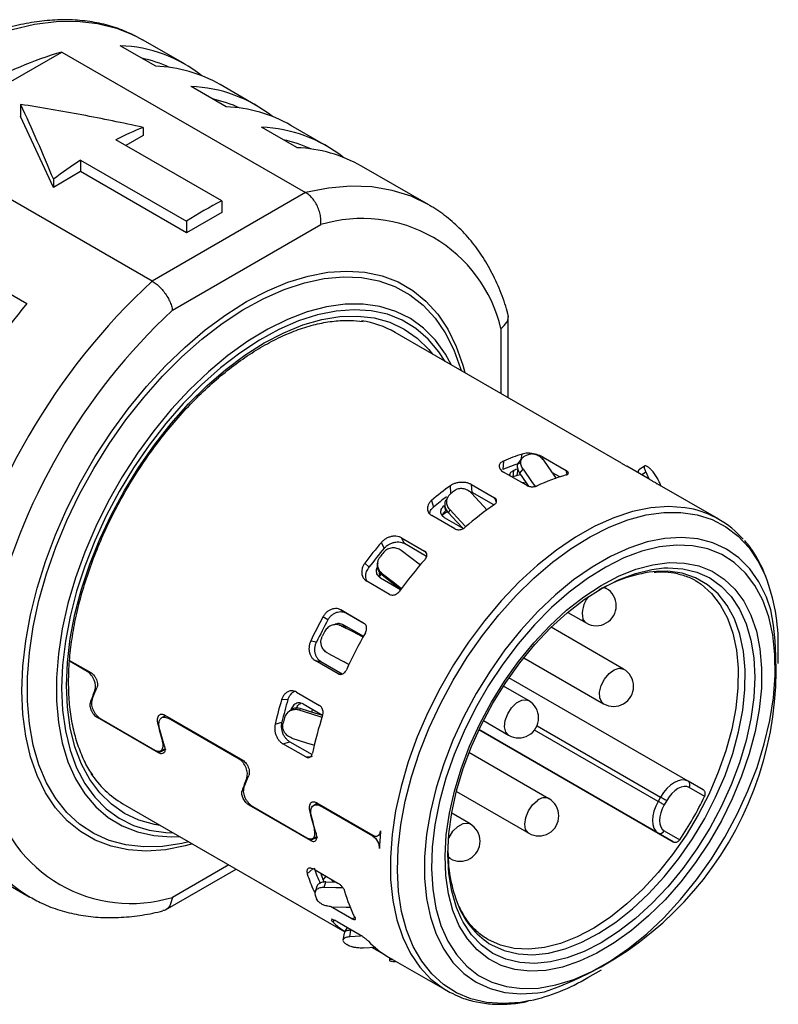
# Model space of a CAD drawing. Header units: millimetres. Extents: x 6 to 273, y 6 to 210.
# Tile 13 of 14: x 236 to 251, y 151 to 171. Entities that reach past the tile are written whole.
import ezdxf

# ---------------------------------------------------------------- set-up
doc = ezdxf.new("R2010")
doc.units = ezdxf.units.MM

msp = doc.modelspace()

# ---------------------------------------------------------------- linework, layer by layer
for p, q in [((238.295, 170.344), (238.415, 170.279)), ((239.263, 169.789), (238.415, 170.279)), ((233.729, 168.262), (236.798, 170.034)), ((236.798, 170.034), (241.677, 167.218)), ((238.676, 169.751), (237.968, 170.16)), ((240.09, 168.935), (239.383, 169.343)), ((240.677, 168.973), (239.97, 169.381)), ((235.97, 168.985), (235.97, 168.74)), ((236.628, 167.324), (235.97, 168.74)), ((238.424, 168.523), (238.424, 168.361)), ((241.504, 168.119), (240.797, 168.527)), ((242.091, 168.157), (241.384, 168.565)), ((238.608, 165.446), (233.729, 168.262)), ((240.001, 167.054), (237.88, 168.278)), ((238.424, 168.361), (238.081, 168.162)), ((237.173, 167.87), (239.294, 166.646)), ((237.173, 167.87), (237.173, 167.638)), ((237.173, 167.638), (236.628, 167.324)), ((239.294, 166.413), (237.173, 167.638)), ((244.142, 166.973), (242.799, 167.748)), ((236.628, 167.486), (236.628, 167.324)), ((241.677, 167.218), (238.608, 165.446)), ((240.001, 167.054), (240.001, 166.822)), ((244.157, 166.964), (244.142, 166.973)), ((240.001, 166.822), (239.294, 166.413)), ((239.294, 166.646), (239.294, 166.413)), ((239.011, 164.862), (241.981, 166.577)), ((235.387, 165.404), (236.094, 164.995)), ((245.734, 163.11), (245.734, 164.739)), ((245.587, 164.494), (245.587, 163.194)), ((248.002, 161.8), (243.468, 164.417)), ((246.014, 161.905), (245.947, 161.82)), ((245.991, 161.875), (246.014, 161.983)), ((246.422, 161.876), (246.432, 161.918)), ((246.432, 161.918), (246.891, 161.653)), ((245.637, 161.842), (245.627, 161.673)), ((248.569, 161.472), (248.109, 161.737)), ((248.471, 161.749), (248.345, 161.664)), ((246.098, 161.356), (245.638, 161.621)), ((245.839, 161.652), (245.827, 161.523)), ((245.91, 161.554), (245.935, 161.688)), ((245.986, 161.569), (245.91, 161.554)), ((245.966, 161.597), (246.03, 161.678)), ((246.763, 161.525), (246.617, 161.609)), ((246.912, 161.578), (246.891, 161.653)), ((248.401, 161.569), (248.486, 161.626)), ((248.486, 161.626), (248.548, 161.484)), ((244.584, 161.191), (244.575, 161.347)), ((244.998, 161.37), (245.458, 161.105)), ((245.008, 161.213), (244.998, 161.37)), ((245.989, 161.419), (246.1, 161.404)), ((249.95, 160.675), (248.715, 161.388)), ((248.79, 161.345), (248.765, 161.403)), ((244.524, 161.122), (244.49, 161.059)), ((244.944, 161.238), (245.008, 161.213)), ((245.443, 160.962), (245.008, 161.213)), ((244.198, 161.053), (244.237, 160.918)), ((244.453, 160.951), (244.478, 160.846)), ((244.664, 160.485), (244.205, 160.751)), ((244.536, 160.805), (244.568, 160.866)), ((244.833, 160.489), (244.457, 160.706)), ((243.252, 160.095), (243.194, 160.212)), ((243.598, 160.305), (244.057, 160.04)), ((243.655, 160.189), (243.598, 160.305)), ((244.099, 159.933), (243.655, 160.189)), ((244.057, 160.04), (244.097, 159.99)), ((242.863, 159.799), (242.946, 159.715)), ((243.12, 159.8), (243.117, 159.769)), ((243.16, 159.54), (243.191, 159.579)), ((243.212, 159.555), (243.215, 159.583)), ((243.359, 159.172), (242.9, 159.437)), ((243.577, 159.265), (243.179, 159.495)), ((249.477, 159.447), (249.532, 159.414)), ((247.694, 159.291), (247.653, 159.315)), ((242.385, 158.86), (242.845, 158.594)), ((242.484, 158.799), (242.385, 158.86)), ((242.857, 158.583), (242.484, 158.799)), ((246.924, 158.812), (247.294, 158.599)), ((242.123, 158.661), (242.025, 158.721)), ((242.362, 158.554), (242.348, 158.558)), ((242.436, 158.563), (242.836, 158.332)), ((242.412, 158.535), (242.36, 158.55)), ((242.398, 158.538), (242.412, 158.535)), ((242.476, 158.501), (242.493, 158.532)), ((248.043, 157.675), (246.592, 158.512)), ((241.779, 158.241), (241.896, 158.218)), ((251.138, 157.786), (251.138, 158.098)), ((237.306, 157.628), (236.951, 157.834)), ((236.952, 157.85), (237.378, 157.604)), ((242.327, 157.583), (241.868, 157.848)), ((241.868, 157.848), (241.985, 157.825)), ((241.985, 157.825), (242.41, 157.579)), ((242.544, 157.766), (242.45, 157.821)), ((246.045, 157.904), (247.643, 156.982)), ((242.379, 157.57), (242.327, 157.583)), ((249.334, 155.43), (245.746, 157.502)), ((237.459, 157.251), (237.483, 157.262)), ((241.497, 157.214), (241.957, 156.949)), ((246.141, 157.043), (245.635, 157.336)), ((237.394, 157.008), (237.363, 156.994)), ((241.324, 157.065), (241.197, 157.063)), ((241.625, 156.977), (242.018, 156.751)), ((241.329, 156.82), (241.296, 156.781)), ((241.551, 156.851), (241.583, 156.888)), ((241.801, 156.811), (241.816, 156.868)), ((238.732, 155.998), (237.51, 156.704)), ((237.579, 156.678), (238.66, 156.054)), ((238.713, 156.601), (238.743, 156.615)), ((238.876, 156.74), (238.805, 156.706)), ((238.849, 156.726), (238.85, 156.75)), ((238.858, 156.75), (240.419, 155.849)), ((240.347, 155.873), (238.928, 156.692)), ((241.066, 156.572), (241.204, 156.612)), ((245.235, 156.643), (245.741, 156.351)), ((249.037, 154.216), (245.146, 156.463)), ((245.146, 156.463), (248.734, 154.391)), ((248.734, 155.026), (246.259, 156.455)), ((246.309, 156.542), (248.784, 155.113)), ((238.823, 156.232), (238.811, 156.226)), ((241.221, 156.181), (241.359, 156.22)), ((241.359, 156.22), (241.805, 155.963)), ((238.876, 156.066), (238.732, 155.998)), ((238.76, 156.03), (238.861, 156.078)), ((241.681, 155.915), (241.221, 156.181)), ((246.545, 155.08), (244.947, 156.003)), ((240.5, 155.496), (240.523, 155.507)), ((249.637, 155.255), (249.334, 155.43)), ((240.434, 155.253), (240.404, 155.238)), ((244.695, 155.225), (246.145, 154.388)), ((249.665, 155.124), (249.355, 155.303)), ((248.784, 155.113), (248.734, 155.026)), ((248.905, 155.043), (248.855, 154.957)), ((238.019, 154.977), (242.463, 152.411)), ((241.773, 154.243), (240.55, 154.948)), ((240.62, 154.923), (241.701, 154.299)), ((241.754, 154.845), (241.787, 154.862)), ((241.917, 154.984), (241.836, 154.946)), ((241.889, 154.971), (241.891, 154.995)), ((241.899, 154.995), (243.021, 154.346)), ((243.02, 154.33), (241.968, 154.937)), ((244.97, 154.575), (244.601, 154.788)), ((241.864, 154.477), (241.852, 154.471)), ((248.855, 154.437), (249.165, 154.258)), ((241.916, 154.311), (241.773, 154.243)), ((241.801, 154.275), (241.901, 154.322)), ((243.115, 154.333), (243.171, 154.36)), ((248.734, 154.391), (249.037, 154.216)), ((234.799, 153.892), (236.143, 153.116)), ((244.57, 153.882), (244.53, 153.918)), ((244.53, 153.905), (244.57, 153.882)), ((238.872, 152.855), (240.284, 153.67)), ((240.138, 153.754), (239.011, 153.104)), ((241.823, 153.672), (241.71, 153.575)), ((241.866, 153.656), (242.325, 153.39)), ((241.993, 153.543), (241.986, 153.586)), ((242.019, 153.567), (241.993, 153.543)), ((242.026, 153.456), (242.091, 153.526)), ((242.058, 153.4), (242.026, 153.456)), ((241.841, 153.236), (241.866, 153.197)), ((241.903, 153.325), (241.866, 153.208)), ((242.047, 153.302), (242.082, 153.414)), ((242.082, 153.414), (242.292, 153.409)), ((236.128, 153.125), (236.143, 153.116)), ((242.601, 152.675), (242.178, 152.92)), ((242.246, 152.648), (242.219, 152.611)), ((242.308, 152.617), (242.768, 152.352)), ((242.465, 152.415), (242.513, 152.499)), ((242.56, 152.313), (242.581, 152.449)), ((242.581, 152.449), (242.597, 152.45)), ((242.446, 152.388), (242.425, 152.245)), ((242.839, 152.09), (243.081, 152.108)), ((243.286, 151.938), (243.001, 152.102)), ((243.316, 151.919), (243.336, 151.908)), ((243.336, 151.908), (244.501, 151.235)), ((243.353, 151.898), (243.354, 151.838)), ((247.326, 151.496), (247.597, 151.652)), ((244.501, 151.235), (244.57, 151.197))]:
    msp.add_line(p, q)
at = {"flags": 128}
for points in [[(235.804, 170.485), (236.252, 170.59), (236.687, 170.645), (237.107, 170.65), (237.509, 170.606), (237.889, 170.511), (238.246, 170.369), (238.295, 170.344)], [(244.142, 166.973), (244.142, 166.973), (243.788, 167.144), (243.407, 167.264), (243.002, 167.331), (242.577, 167.346), (242.134, 167.308), (241.677, 167.218)], [(235.997, 157.243), (236.016, 157.734), (236.074, 158.242), (236.169, 158.764), (236.301, 159.295), (236.469, 159.831), (236.671, 160.367), (236.906, 160.898), (237.171, 161.421), (237.465, 161.93), (237.785, 162.421), (238.128, 162.89), (238.491, 163.333), (238.871, 163.746), (239.265, 164.126), (239.669, 164.469), (240.081, 164.773), (240.496, 165.035), (240.911, 165.253), (241.323, 165.424), (241.727, 165.548), (242.121, 165.623), (242.501, 165.648), (242.864, 165.624), (243.207, 165.551), (243.527, 165.429), (243.821, 165.259), (244.086, 165.043), (244.321, 164.783), (244.523, 164.481), (244.691, 164.139), (244.823, 163.76), (244.862, 163.613)], [(239.338, 154.216), (239.2, 154.183), (238.81, 154.123), (238.436, 154.114), (238.08, 154.154), (237.746, 154.244), (237.436, 154.384), (237.153, 154.571), (236.9, 154.804), (236.679, 155.081), (236.491, 155.4), (236.339, 155.758), (236.224, 156.152), (236.147, 156.578), (236.108, 157.032), (236.108, 157.511), (236.147, 158.01), (236.224, 158.525), (236.339, 159.052), (236.491, 159.585), (236.679, 160.12), (236.9, 160.653), (237.153, 161.178), (237.436, 161.692), (237.746, 162.189), (238.08, 162.665), (238.436, 163.117), (238.81, 163.539), (239.2, 163.929), (239.601, 164.282), (240.01, 164.597), (240.423, 164.869), (240.838, 165.097), (241.25, 165.279), (241.655, 165.413), (242.051, 165.498), (242.433, 165.532), (242.798, 165.517), (243.144, 165.452), (243.466, 165.337), (243.763, 165.173), (244.031, 164.963), (244.269, 164.707), (244.473, 164.409), (244.643, 164.07), (244.777, 163.694), (244.788, 163.656)], [(244.598, 163.765), (244.477, 163.984), (244.275, 164.264), (244.04, 164.502), (243.776, 164.694), (243.483, 164.84), (243.166, 164.936), (242.827, 164.984), (242.469, 164.981), (242.095, 164.929), (241.71, 164.828), (241.317, 164.679), (240.918, 164.482), (240.519, 164.241), (240.123, 163.956), (239.733, 163.632), (239.353, 163.27), (238.987, 162.874), (238.638, 162.449), (238.309, 161.997), (238.004, 161.524), (237.725, 161.033), (237.475, 160.529), (237.257, 160.017), (237.071, 159.502), (236.92, 158.988), (236.806, 158.48), (236.73, 157.983), (236.691, 157.502), (236.691, 157.041), (236.73, 156.604), (236.806, 156.196), (236.92, 155.82), (237.071, 155.48), (237.257, 155.179), (237.475, 154.919), (237.725, 154.704), (238.004, 154.535), (238.309, 154.414), (238.638, 154.342), (238.987, 154.319), (239.148, 154.325)], [(244.472, 163.838), (244.347, 164.03), (244.132, 164.285), (243.886, 164.496), (243.613, 164.662), (243.313, 164.781), (242.99, 164.852), (242.648, 164.874), (242.288, 164.847), (241.915, 164.772), (241.533, 164.649), (241.143, 164.479), (240.751, 164.263), (240.36, 164.005), (239.974, 163.706), (239.596, 163.368), (239.229, 162.996), (238.878, 162.593), (238.545, 162.161), (238.233, 161.707), (237.946, 161.233), (237.686, 160.744), (237.456, 160.244), (237.257, 159.74), (237.092, 159.234), (236.962, 158.731), (236.868, 158.238), (236.811, 157.757), (236.792, 157.294)], [(238.769, 154.545), (238.65, 154.564), (238.337, 154.651), (238.05, 154.786), (237.789, 154.968), (237.557, 155.195), (237.357, 155.465), (237.191, 155.774), (237.06, 156.121), (236.966, 156.502), (236.909, 156.913), (236.89, 157.35), (236.909, 157.809), (236.966, 158.286), (237.06, 158.776), (237.191, 159.274), (237.357, 159.776), (237.557, 160.276), (237.789, 160.77), (238.05, 161.253), (238.337, 161.721), (238.65, 162.168), (238.983, 162.591), (239.334, 162.986), (239.7, 163.348), (240.077, 163.675), (240.461, 163.963), (240.85, 164.209), (241.238, 164.411), (241.622, 164.567), (241.999, 164.675), (242.365, 164.735), (242.716, 164.746), (243.049, 164.708), (243.362, 164.621), (243.65, 164.486), (243.91, 164.304), (244.142, 164.077), (244.218, 163.984)], [(246.699, 161.491), (246.593, 161.644), (246.457, 161.838)], [(246.147, 161.337), (246.101, 161.403), (245.966, 161.597)], [(246.03, 161.678), (246.201, 161.431), (246.269, 161.333)], [(245.314, 160.86), (245.161, 161.023), (244.995, 161.199)], [(249.363, 160.892), (249.276, 160.907), (248.941, 160.931), (248.589, 160.905), (248.223, 160.83), (247.847, 160.706), (247.466, 160.535), (247.082, 160.319), (246.699, 160.06), (246.321, 159.759), (245.953, 159.421), (245.597, 159.048), (245.257, 158.645), (244.937, 158.215), (244.64, 157.762), (244.368, 157.292), (244.125, 156.808), (243.912, 156.316), (243.733, 155.82), (243.588, 155.325), (243.479, 154.837), (243.408, 154.36), (243.375, 153.899), (243.379, 153.458), (243.422, 153.042), (243.503, 152.655), (243.621, 152.3), (243.775, 151.982), (243.963, 151.704), (244.183, 151.468), (244.434, 151.276), (244.501, 151.235)], [(244.414, 160.768), (244.448, 160.792), (244.517, 160.84)], [(244.828, 160.492), (244.701, 160.628), (244.536, 160.805)], [(244.568, 160.866), (244.778, 160.641), (244.885, 160.525)], [(244.63, 157.454), (244.912, 157.911), (245.217, 158.349), (245.544, 158.761), (245.889, 159.146), (246.247, 159.498), (246.617, 159.814), (246.993, 160.091), (247.373, 160.327), (247.752, 160.519), (248.128, 160.664), (248.495, 160.763), (248.85, 160.813), (249.19, 160.814), (249.512, 160.766), (249.812, 160.67), (250.088, 160.526), (250.336, 160.337), (250.554, 160.103), (250.739, 159.828), (250.88, 159.542)], [(250.071, 154.312), (250.316, 154.768), (250.531, 155.235), (250.713, 155.707), (250.859, 156.179), (250.97, 156.646), (251.043, 157.103), (251.077, 157.544), (251.072, 157.964), (251.028, 158.359), (250.946, 158.724), (250.826, 159.054), (250.67, 159.347), (250.48, 159.599), (250.258, 159.807), (250.006, 159.968), (249.727, 160.082), (249.424, 160.146), (249.101, 160.159), (248.762, 160.123), (248.41, 160.036), (248.049, 159.901), (247.684, 159.718), (247.318, 159.489), (246.955, 159.219), (246.6, 158.908), (246.257, 158.561), (245.93, 158.182), (245.622, 157.775), (245.337, 157.345), (245.078, 156.896), (244.848, 156.434), (244.65, 155.964), (244.485, 155.491), (244.356, 155.021), (244.265, 154.558), (244.211, 154.109), (244.196, 153.678), (244.221, 153.27), (244.284, 152.89), (244.385, 152.541), (244.523, 152.229), (244.696, 151.956), (244.903, 151.726), (245.14, 151.541), (245.406, 151.404), (245.697, 151.315), (246.01, 151.276), (246.342, 151.288), (246.688, 151.349), (247.045, 151.46), (247.409, 151.62), (247.775, 151.826), (248.14, 152.076), (248.499, 152.367), (248.848, 152.696), (249.184, 153.059), (249.502, 153.453), (249.799, 153.872), (250.071, 154.312)], [(250.992, 158.863), (250.903, 159.116), (250.752, 159.42), (250.567, 159.683), (250.349, 159.904), (250.101, 160.079), (249.825, 160.206), (249.525, 160.285), (249.204, 160.313), (248.866, 160.292), (248.513, 160.221), (248.15, 160.1), (247.782, 159.932), (247.411, 159.718), (247.042, 159.461), (246.68, 159.162), (246.327, 158.827), (245.988, 158.457), (245.667, 158.058), (245.368, 157.633), (245.092, 157.187)], [(243.975, 159.757), (243.784, 159.903), (243.59, 160.051)], [(245.396, 157.012), (245.657, 157.431), (245.941, 157.829), (246.246, 158.202), (246.567, 158.545), (246.902, 158.853), (247.246, 159.123), (247.594, 159.352), (247.943, 159.537), (248.288, 159.675), (248.626, 159.766), (248.951, 159.807), (249.26, 159.799), (249.55, 159.741), (249.817, 159.634), (250.057, 159.479), (250.267, 159.279), (250.446, 159.036), (250.591, 158.753), (250.7, 158.432), (250.771, 158.079), (250.805, 157.697), (250.8, 157.291), (250.757, 156.866), (250.676, 156.427), (250.558, 155.979), (250.404, 155.528), (250.218, 155.08), (249.999, 154.639), (249.752, 154.211), (249.48, 153.802), (249.185, 153.415), (248.871, 153.057), (248.542, 152.731), (248.203, 152.442), (247.856, 152.192), (247.507, 151.984), (247.159, 151.823), (246.817, 151.708), (246.485, 151.642), (246.168, 151.626), (245.868, 151.659), (245.589, 151.741), (245.335, 151.872), (245.11, 152.05), (244.915, 152.272), (244.753, 152.535), (244.626, 152.838), (244.535, 153.175), (244.483, 153.543), (244.468, 153.938), (244.492, 154.354), (244.554, 154.787), (244.654, 155.231), (244.79, 155.681), (244.96, 156.131), (245.163, 156.577), (245.396, 157.012)], [(243.583, 159.269), (243.405, 159.406), (243.212, 159.555)], [(243.215, 159.583), (243.46, 159.394), (243.598, 159.288)], [(244.781, 152.703), (244.699, 152.898), (244.603, 153.225), (244.546, 153.583), (244.526, 153.969), (244.546, 154.377), (244.603, 154.802), (244.699, 155.239), (244.83, 155.683), (244.997, 156.127), (245.196, 156.566), (245.426, 156.995), (245.682, 157.408), (245.963, 157.8), (246.264, 158.166), (246.582, 158.502), (246.913, 158.803), (247.253, 159.066), (247.596, 159.286), (247.94, 159.462), (248.279, 159.592), (248.61, 159.673), (248.848, 159.701)], [(245.398, 152.151), (245.652, 152.036), (245.929, 151.97), (246.228, 151.954), (246.542, 151.989), (246.87, 152.072), (247.205, 152.205), (247.545, 152.384), (247.884, 152.608), (248.218, 152.873), (248.542, 153.176), (248.853, 153.514), (249.147, 153.881), (249.419, 154.273), (249.666, 154.685), (249.885, 155.111), (250.072, 155.547), (250.227, 155.985), (250.345, 156.422), (250.427, 156.85), (250.471, 157.264), (250.476, 157.659), (250.442, 158.03), (250.369, 158.372), (250.26, 158.68), (250.114, 158.95), (249.935, 159.18), (249.723, 159.365), (249.483, 159.504), (249.217, 159.594), (248.929, 159.635), (248.704, 159.633)], [(248.848, 159.701), (248.928, 159.704), (249.23, 159.686), (249.51, 159.618), (249.767, 159.501), (249.996, 159.337), (250.196, 159.128), (250.362, 158.876), (250.494, 158.585), (250.589, 158.258), (250.647, 157.899), (250.666, 157.513), (250.647, 157.105), (250.589, 156.68), (250.494, 156.243), (250.362, 155.8), (250.196, 155.356), (249.996, 154.917), (249.767, 154.488)], [(249.532, 159.414), (249.592, 159.373), (249.801, 159.19), (249.978, 158.964), (250.121, 158.697), (250.23, 158.393), (250.301, 158.057), (250.334, 157.691), (250.329, 157.301), (250.286, 156.893), (250.206, 156.471), (250.089, 156.041), (249.937, 155.608), (249.752, 155.179), (249.536, 154.758), (249.292, 154.352), (249.024, 153.965), (248.735, 153.603), (248.428, 153.27), (248.108, 152.971), (247.778, 152.71), (247.444, 152.489), (247.11, 152.312), (246.779, 152.182), (246.456, 152.099), (246.145, 152.066), (245.851, 152.081), (245.577, 152.146), (245.327, 152.259)], [(247.642, 159.309), (247.669, 159.303), (247.694, 159.291)], [(247.294, 158.599), (247.281, 158.607), (247.228, 158.68)], [(242.83, 158.315), (242.615, 158.426), (242.398, 158.538)], [(242.412, 158.535), (242.688, 158.392), (242.832, 158.317)], [(242.119, 157.994), (242.395, 157.85), (242.551, 157.768)], [(247.595, 157.344), (247.662, 157.474), (247.752, 157.585), (247.855, 157.662), (247.956, 157.693), (248.042, 157.675), (248.043, 157.675)], [(246.17, 151.035), (245.977, 151.001), (245.629, 150.976), (245.297, 150.999), (244.986, 151.071), (244.698, 151.191), (244.436, 151.358), (244.203, 151.57), (244.001, 151.825), (243.831, 152.12), (243.697, 152.453), (243.599, 152.82), (243.537, 153.218), (243.514, 153.642), (243.528, 154.089), (243.58, 154.554), (243.669, 155.032), (243.794, 155.518), (243.955, 156.009), (244.149, 156.498), (244.375, 156.982), (244.63, 157.454)], [(239.413, 154.173), (239.265, 154.133), (238.871, 154.058), (238.491, 154.032), (238.128, 154.056), (237.785, 154.129), (237.465, 154.251), (237.171, 154.421), (236.906, 154.637), (236.671, 154.897), (236.469, 155.2), (236.301, 155.542), (236.169, 155.921), (236.074, 156.333), (236.016, 156.775), (235.997, 157.243)], [(236.792, 157.294), (236.811, 156.853), (236.868, 156.437), (236.962, 156.052), (237.092, 155.7), (237.257, 155.385), (237.456, 155.109), (237.686, 154.876), (237.946, 154.687), (238.233, 154.545), (238.545, 154.45), (238.878, 154.403), (239.022, 154.398)], [(245.092, 157.187), (244.844, 156.726), (244.626, 156.254), (244.441, 155.776), (244.29, 155.298), (244.175, 154.825), (244.098, 154.362), (244.06, 153.914), (244.06, 153.486), (244.098, 153.082), (244.175, 152.708), (244.29, 152.367), (244.441, 152.063), (244.626, 151.799), (244.844, 151.579), (245.092, 151.404), (245.368, 151.276), (245.667, 151.198), (245.988, 151.169), (246.327, 151.191), (246.458, 151.211)], [(247.643, 156.982), (247.61, 157.009), (247.568, 157.094), (247.563, 157.211), (247.595, 157.344)], [(245.741, 156.351), (245.683, 156.414), (245.658, 156.517), (245.672, 156.643), (245.722, 156.778), (245.801, 156.901), (245.9, 156.997), (246.004, 157.052), (246.099, 157.059), (246.141, 157.043)], [(242.006, 156.707), (241.783, 156.778), (241.551, 156.851)], [(241.583, 156.888), (241.877, 156.795), (242.017, 156.751)], [(241.403, 156.295), (241.698, 156.201), (241.857, 156.149)], [(249.334, 155.43), (249.275, 155.452), (249.208, 155.455), (249.135, 155.438), (249.059, 155.403), (248.983, 155.351), (248.91, 155.283), (248.843, 155.203), (248.784, 155.113)], [(249.355, 155.303), (249.307, 155.321), (249.252, 155.323), (249.192, 155.31), (249.13, 155.281), (249.068, 155.238), (249.008, 155.183), (248.953, 155.117), (248.905, 155.043)], [(246.145, 154.388), (246.135, 154.394), (246.081, 154.465), (246.062, 154.572), (246.082, 154.702), (246.137, 154.835), (246.22, 154.955), (246.32, 155.045)], [(248.734, 155.026), (248.686, 154.93), (248.65, 154.832), (248.628, 154.735), (248.62, 154.643), (248.628, 154.56), (248.65, 154.488), (248.686, 154.431), (248.734, 154.391)], [(248.855, 154.957), (248.844, 154.963), (248.83, 154.971), (248.815, 154.98), (248.799, 154.989), (248.782, 154.999), (248.765, 155.009), (248.749, 155.018), (248.734, 155.026)], [(248.784, 155.113), (248.799, 155.104), (248.815, 155.095), (248.832, 155.085), (248.849, 155.076), (248.865, 155.066), (248.88, 155.057), (248.894, 155.05), (248.905, 155.043)], [(248.855, 154.957), (248.815, 154.878), (248.786, 154.798), (248.768, 154.718), (248.762, 154.643), (248.768, 154.575), (248.786, 154.516), (248.815, 154.47), (248.855, 154.437)], [(244.538, 154.28), (244.548, 154.301), (244.626, 154.426), (244.724, 154.523), (244.828, 154.581), (244.924, 154.591), (244.97, 154.575)], [(249.767, 154.488), (249.51, 154.075), (249.23, 153.683), (248.928, 153.316), (248.61, 152.981), (248.279, 152.68), (247.94, 152.417), (247.596, 152.196), (247.253, 152.02), (246.913, 151.891), (246.582, 151.81), (246.264, 151.778), (245.963, 151.797), (245.682, 151.865), (245.426, 151.981), (245.196, 152.145), (244.997, 152.355), (244.83, 152.606), (244.781, 152.703)], [(242.423, 153.294), (242.279, 153.297), (242.047, 153.302)], [(242.195, 152.917), (242.49, 152.91), (242.581, 152.908)], [(242.8, 152.331), (242.776, 152.329), (242.56, 152.313)]]:
    msp.add_lwpolyline(points, dxfattribs=at)
for centre, radius, start, end in [((238.892, 162.862), 7.472, 106.2787, 133.7159), ((237.867, 167.367), 2.795, 51.6381, 87.9105), ((237.822, 167.271), 2.702, 65.271, 77.6532), ((238.558, 166.893), 2.861, 60.4281, 87.6505), ((239.281, 166.55), 2.795, 51.6381, 87.9105), ((239.236, 166.455), 2.702, 65.271, 77.6532), ((239.972, 166.077), 2.861, 60.4281, 87.6505), ((240.74, 162.631), 6.33, 111.4581, 116.8627), ((240.695, 165.734), 2.795, 51.6381, 87.9105), ((240.651, 165.638), 2.702, 65.271, 77.6532), ((241.387, 165.26), 2.861, 60.4281, 87.6505), ((241.982, 160.48), 8.817, 123.0552, 127.3881), ((243.41, 160.331), 7.538, 116.8927, 123.1019), ((242.809, 163.848), 2.852, 13.0998, 106.8894), ((247.545, 155.771), 13.171, 132.7302, 167.2698), ((246.608, 156.312), 13.636, 140.4467, 159.5533), ((247.437, 155.833), 12.349, 133.0212, 166.9788), ((242.524, 162.766), 1.903, 60.2409, 81.7168), ((247.181, 158.285), 3.877, 107.517, 113.4616), ((247.521, 158.183), 4.032, 109.8769, 111.1016), ((247.107, 158.243), 3.735, 107.6428, 113.3358), ((247.34, 160.201), 1.932, 50.3785, 52.3782), ((247.133, 158.156), 3.611, 109.7826, 111.196), ((247.188, 158.188), 3.718, 109.6978, 111.2808), ((247.955, 157.835), 3.877, 105.8669, 115.1117), ((248.389, 156.074), 6.508, 125.8821, 130.0908), ((248.304, 156.07), 6.328, 126.9465, 129.9923), ((248.781, 155.881), 6.769, 127.5529, 128.4199), ((249.162, 155.626), 6.504, 124.7134, 131.2594), ((249.017, 159.059), 1.866, 40.6383, 79.3255), ((249.891, 154.489), 8.809, 139.4859, 142.925), ((249.71, 154.59), 8.487, 139.5587, 142.8522), ((250.348, 154.229), 9.164, 140.8512, 141.5596), ((250.664, 154.042), 8.804, 138.5309, 143.8799), ((248.978, 156.819), 2.827, 95.5671, 120.3805), ((247.391, 158.173), 3.748, 358.8588, 21.4251), ((247.494, 158.945), 0.4, 0, 60.0027), ((247.738, 158.791), 0.522, 140.8289, 192.3319), ((244.268, 157.679), 6.828, 288.7112, 9.9912), ((247.494, 158.945), 0.4, 240.0027, 0), ((250.233, 154.217), 9.363, 151.2407, 154.5428), ((250.036, 154.33), 9.02, 151.3106, 154.473), ((250.707, 153.943), 9.74, 152.5516, 153.2319), ((251.005, 153.771), 9.357, 150.3239, 155.4597), ((247.843, 157.328), 0.4, 0, 60.0027), ((247.843, 157.328), 0.4, 240.0027, 0), ((248.666, 154.808), 7.802, 163.2038, 166.9331), ((248.522, 154.903), 7.516, 163.2827, 166.8542), ((245.941, 156.697), 0.4, 0, 60.0027), ((249.081, 154.555), 8.115, 164.6843, 165.4526), ((249.439, 154.363), 7.797, 162.1683, 167.9687), ((245.941, 156.697), 0.4, 240.0027, 0), ((239.015, 156.667), 1.961, 213.4362, 239.474), ((249.28, 155.356), 0.0922, 324.8149, 53.6488), ((237.889, 155.893), 3.281, 193.4681, 237.543), ((238.182, 155.833), 2.852, 193.0998, 286.8894), ((246.459, 154.895), 0.205, 65.2, 132.6498), ((246.345, 154.734), 0.4, 0, 60.0027), ((243.223, 158.266), 7.167, 325.9997, 334.0003), ((246.345, 154.734), 0.4, 240.0027, 0), ((248.969, 153.836), 5.821, 174.0885, 177.6039), ((244.77, 154.228), 0.4, 0, 60.0027), ((248.771, 154.476), 0.0922, 246.3569, 335.1837), ((244.77, 154.228), 0.4, 240.0027, 0), ((247.338, 154), 2.811, 179.5137, 203.8543), ((244.487, 154.531), 2.768, 197.5955, 204.5476), ((244.452, 154.436), 2.874, 197.4419, 204.7012), ((244.579, 154.489), 2.754, 200.1049, 202.0382), ((245.23, 153.991), 2.875, 195.4282, 206.7149), ((244.671, 154.183), 2.987, 200.3236, 201.8194), ((246.229, 153.522), 1.604, 204.2761, 238.8058), ((243.5, 153.962), 1.861, 226.5285, 236.2284), ((243.684, 153.688), 1.932, 230.3785, 232.3782), ((244.279, 153.516), 1.865, 223.8435, 238.9134), ((243.645, 154.092), 2.281, 263.9952, 265.7856), ((245.305, 154.89), 3.95, 282.6458, 300.7724)]:
    msp.add_arc(centre, radius, start, end)
for points, knots in [([(238.284, 170.345), (238.203, 170.385), (238.012, 170.482), (237.685, 170.584), (237.309, 170.658), (236.914, 170.687), (236.505, 170.672), (236.083, 170.612), (235.65, 170.507), (235.209, 170.359), (234.764, 170.168), (234.317, 169.934), (233.871, 169.661), (233.428, 169.35), (232.992, 169.003), (232.565, 168.621), (232.15, 168.208), (231.748, 167.766), (231.362, 167.298), (230.995, 166.807), (230.648, 166.294), (230.323, 165.765), (230.023, 165.221), (229.749, 164.665), (229.503, 164.102), (229.286, 163.535), (229.1, 162.966), (228.946, 162.399), (228.824, 161.837), (228.737, 161.285), (228.681, 160.738), (228.674, 160.386), (228.67, 160.208)], [0, 0, 0, 0, 0.023596, 0.0562, 0.088898, 0.121777, 0.154887, 0.188229, 0.221773, 0.255469, 0.289265, 0.323115, 0.356987, 0.390854, 0.424704, 0.458533, 0.49234, 0.526127, 0.559896, 0.593651, 0.627396, 0.661136, 0.694874, 0.728616, 0.762364, 0.796124, 0.829899, 0.863695, 0.897516, 0.931364, 0.965243, 1, 1, 1, 1]), ([(245.724, 164.798), (245.706, 164.862), (245.644, 165.072), (245.512, 165.408), (245.317, 165.79), (245.088, 166.136), (244.829, 166.443), (244.54, 166.705), (244.314, 166.877), (244.179, 166.948), (244.157, 166.96)], [0, 0, 0, 0, 0.067611, 0.221656, 0.374867, 0.526589, 0.676568, 0.824801, 0.971584, 1, 1, 1, 1]), ([(245.587, 164.494), (245.631, 164.536), (245.719, 164.62), (245.75, 164.735), (245.724, 164.788), (245.72, 164.796)], [0, 0, 0, 0, 0.458203, 0.913353, 1, 1, 1, 1]), ([(237.417, 155.556), (237.391, 155.593), (237.305, 155.713), (237.191, 155.955), (237.075, 156.276), (236.994, 156.63), (236.944, 157.01), (236.928, 157.414), (236.945, 157.838), (236.996, 158.279), (237.079, 158.733), (237.196, 159.196), (237.343, 159.663), (237.521, 160.131), (237.728, 160.595), (237.962, 161.051), (238.221, 161.495), (238.502, 161.922), (238.803, 162.33), (239.122, 162.715), (239.455, 163.072), (239.799, 163.4), (240.151, 163.694), (240.508, 163.953), (240.867, 164.174), (241.224, 164.356), (241.575, 164.496), (241.919, 164.595), (242.25, 164.651), (242.557, 164.668), (242.743, 164.645), (242.831, 164.634)], [0, 0, 0, 0, 0.0160443, 0.0517833, 0.0872878, 0.122636, 0.1578977, 0.193123, 0.2283407, 0.2635652, 0.2988067, 0.3340688, 0.3693508, 0.4046502, 0.4399632, 0.4752853, 0.5106118, 0.545938, 0.5812573, 0.6165651, 0.6518563, 0.6871264, 0.7223714, 0.7575886, 0.7927775, 0.8279423, 0.8630948, 0.8982504, 0.9334431, 0.9687283, 1, 1, 1, 1]), ([(246.03, 161.678), (246.021, 161.692), (246.005, 161.719), (245.99, 161.759), (245.984, 161.794), (245.983, 161.824), (245.987, 161.849), (245.992, 161.868), (246.004, 161.893), (246.026, 161.923), (246.055, 161.937), (246.069, 161.944)], [0, 0, 0, 0, 0.132831, 0.253133, 0.360914, 0.456168, 0.538865, 0.609017, 0.666613, 0.832985, 1, 1, 1, 1]), ([(246.457, 161.838), (246.448, 161.85), (246.428, 161.876), (246.381, 161.92), (246.312, 161.965), (246.239, 161.984), (246.185, 161.985), (246.162, 161.978), (246.15, 161.974)], [0, 0, 0, 0, 0.124417, 0.249619, 0.499397, 0.749038, 0.874635, 1, 1, 1, 1]), ([(245.966, 161.597), (245.951, 161.624), (245.92, 161.678), (245.918, 161.758), (245.93, 161.809), (245.949, 161.822), (245.949, 161.822)], [0, 0, 0, 0, 0.33196, 0.665859, 0.999571, 1, 1, 1, 1]), ([(248.007, 161.797), (248.007, 161.797), (248.007, 161.797), (248.043, 161.776), (248.087, 161.75), (248.109, 161.737)], [0, 0, 0, 0, 0.153254, 0.576511, 1, 1, 1, 1]), ([(248.486, 161.626), (248.48, 161.639), (248.47, 161.664), (248.462, 161.694), (248.459, 161.716), (248.459, 161.731), (248.463, 161.741), (248.467, 161.747), (248.476, 161.752), (248.491, 161.751), (248.51, 161.738), (248.519, 161.732)], [0, 0, 0, 0, 0.133377, 0.254044, 0.362008, 0.457262, 0.539776, 0.609564, 0.666612, 0.833008, 1, 1, 1, 1]), ([(245.779, 161.54), (245.774, 161.55), (245.76, 161.578), (245.779, 161.62), (245.819, 161.641), (245.839, 161.652)], [0, 0, 0, 0, 0.2405039, 0.620208, 1, 1, 1, 1]), ([(248.347, 161.6), (248.346, 161.604), (248.336, 161.631), (248.337, 161.656), (248.348, 161.661), (248.352, 161.663)], [0, 0, 0, 0, 0.1058285, 0.6997482, 1, 1, 1, 1]), ([(248.765, 161.403), (248.759, 161.416), (248.747, 161.442), (248.717, 161.498), (248.675, 161.569), (248.629, 161.631), (248.595, 161.669), (248.58, 161.683), (248.572, 161.69)], [0, 0, 0, 0, 0.124417, 0.249619, 0.499397, 0.749038, 0.874635, 1, 1, 1, 1]), ([(248.569, 161.472), (248.586, 161.462), (248.62, 161.443), (248.674, 161.412), (248.703, 161.395), (248.715, 161.388)], [0, 0, 0, 0, 0.368493, 0.736726, 1, 1, 1, 1]), ([(244.568, 160.866), (244.557, 160.879), (244.536, 160.904), (244.516, 160.945), (244.505, 160.982), (244.501, 161.017), (244.501, 161.046), (244.505, 161.07), (244.514, 161.103), (244.533, 161.144), (244.561, 161.171), (244.575, 161.184)], [0, 0, 0, 0, 0.132944, 0.253322, 0.361141, 0.456395, 0.539053, 0.609131, 0.666613, 0.83299, 1, 1, 1, 1]), ([(244.995, 161.199), (244.984, 161.21), (244.961, 161.233), (244.905, 161.268), (244.827, 161.294), (244.748, 161.29), (244.692, 161.271), (244.668, 161.255), (244.656, 161.247)], [0, 0, 0, 0, 0.124417, 0.249619, 0.499397, 0.749038, 0.874635, 1, 1, 1, 1]), ([(244.159, 160.791), (244.164, 160.811), (244.175, 160.857), (244.215, 160.897), (244.237, 160.918)], [0, 0, 0, 0, 0.448993, 1, 1, 1, 1]), ([(244.457, 160.706), (244.446, 160.713), (244.425, 160.728), (244.394, 160.765), (244.376, 160.82), (244.392, 160.879), (244.421, 160.922), (244.443, 160.941), (244.453, 160.951)], [0, 0, 0, 0, 0.125872, 0.250574, 0.49999, 0.749352, 0.874768, 1, 1, 1, 1]), ([(244.536, 160.805), (244.517, 160.831), (244.478, 160.882), (244.466, 160.973), (244.472, 161.036), (244.491, 161.059), (244.492, 161.06)], [0, 0, 0, 0, 0.32726, 0.656433, 0.98542, 1, 1, 1, 1]), ([(245.495, 161.021), (245.495, 161.024), (245.489, 161.054), (245.472, 161.081), (245.458, 161.105)], [0, 0, 0, 0, 0.109006, 1, 1, 1, 1]), ([(244.416, 160.755), (244.42, 160.768), (244.429, 160.801), (244.459, 160.829), (244.478, 160.846)], [0, 0, 0, 0, 0.386262, 1, 1, 1, 1]), ([(250.865, 159.589), (250.858, 159.606), (250.811, 159.736), (250.688, 159.946), (250.56, 160.147), (250.475, 160.234), (250.464, 160.244)], [0, 0, 0, 0, 0.066638, 0.505221, 0.940666, 1, 1, 1, 1]), ([(243.59, 160.051), (243.577, 160.06), (243.55, 160.078), (243.489, 160.101), (243.406, 160.109), (243.328, 160.084), (243.274, 160.049), (243.252, 160.026), (243.241, 160.014)], [0, 0, 0, 0, 0.1244169, 0.2496193, 0.4993968, 0.7490381, 0.874635, 1, 1, 1, 1]), ([(243.212, 159.555), (243.189, 159.577), (243.142, 159.623), (243.115, 159.716), (243.111, 159.784), (243.125, 159.813), (243.125, 159.813)], [0, 0, 0, 0, 0.330861, 0.663656, 0.996264, 1, 1, 1, 1]), ([(243.215, 159.583), (243.202, 159.595), (243.177, 159.616), (243.15, 159.655), (243.133, 159.693), (243.123, 159.728), (243.119, 159.76), (243.118, 159.786), (243.122, 159.823), (243.135, 159.872), (243.158, 159.908), (243.17, 159.925)], [0, 0, 0, 0, 0.133392, 0.2540693, 0.362038, 0.457292, 0.5398015, 0.6095792, 0.6666118, 0.8330082, 1, 1, 1, 1]), ([(242.908, 159.433), (242.896, 159.466), (242.874, 159.526), (242.892, 159.63), (242.928, 159.687), (242.946, 159.715)], [0, 0, 0, 0, 0.378674, 0.68914, 1, 1, 1, 1]), ([(243.179, 159.495), (243.158, 159.511), (243.116, 159.544), (243.093, 159.623), (243.095, 159.69), (243.115, 159.725), (243.119, 159.732)], [0, 0, 0, 0, 0.306256, 0.612562, 0.9188, 1, 1, 1, 1]), ([(243.173, 159.5), (243.163, 159.525), (243.149, 159.56), (243.159, 159.6), (243.162, 159.612)], [0, 0, 0, 0, 0.70178, 1, 1, 1, 1]), ([(248.656, 159.615), (248.705, 159.619), (248.846, 159.631), (249.061, 159.606), (249.296, 159.539), (249.451, 159.474), (249.52, 159.42), (249.526, 159.416)], [0, 0, 0, 0, 0.146458, 0.418942, 0.695262, 0.976489, 1, 1, 1, 1]), ([(242.398, 158.538), (242.383, 158.545), (242.354, 158.558), (242.29, 158.57), (242.207, 158.561), (242.135, 158.52), (242.089, 158.474), (242.072, 158.446), (242.064, 158.432)], [0, 0, 0, 0, 0.124417, 0.249619, 0.499397, 0.749038, 0.874635, 1, 1, 1, 1]), ([(242.436, 158.563), (242.408, 158.573), (242.352, 158.594), (242.282, 158.582), (242.253, 158.56), (242.251, 158.559)], [0, 0, 0, 0, 0.487444, 0.974961, 1, 1, 1, 1]), ([(242.405, 158.541), (242.419, 158.543), (242.457, 158.549), (242.491, 158.534), (242.512, 158.523)], [0, 0, 0, 0, 0.352835, 1, 1, 1, 1]), ([(242.119, 157.994), (242.104, 158.003), (242.076, 158.02), (242.043, 158.054), (242.019, 158.088), (242.002, 158.122), (241.992, 158.152), (241.987, 158.179), (241.983, 158.217), (241.986, 158.269), (242.003, 158.309), (242.011, 158.329)], [0, 0, 0, 0, 0.133198, 0.253745, 0.361649, 0.456903, 0.539477, 0.609385, 0.666612, 0.833, 1, 1, 1, 1]), ([(237.459, 157.251), (237.48, 157.302), (237.475, 157.381), (237.416, 157.528), (237.363, 157.596), (237.306, 157.628)], [0, 0, 0, 0, 0.5, 0.5, 1, 1, 1, 1]), ([(241.324, 157.065), (241.341, 157.101), (241.373, 157.175), (241.435, 157.227), (241.47, 157.231), (241.471, 157.231)], [0, 0, 0, 0, 0.4921381, 0.9837622, 1, 1, 1, 1]), ([(241.479, 156.859), (241.492, 156.892), (241.514, 156.951), (241.561, 156.977), (241.582, 156.989)], [0, 0, 0, 0, 0.5458341, 1, 1, 1, 1]), ([(241.551, 156.851), (241.536, 156.855), (241.505, 156.863), (241.441, 156.864), (241.364, 156.843), (241.303, 156.793), (241.269, 156.742), (241.259, 156.713), (241.254, 156.699)], [0, 0, 0, 0, 0.124417, 0.249619, 0.499397, 0.749038, 0.874635, 1, 1, 1, 1]), ([(241.329, 156.818), (241.35, 156.839), (241.394, 156.881), (241.488, 156.907), (241.551, 156.895), (241.583, 156.888)], [0, 0, 0, 0, 0.328364, 0.66489, 1, 1, 1, 1]), ([(238.749, 156.507), (238.746, 156.522), (238.739, 156.553), (238.74, 156.596), (238.746, 156.632), (238.759, 156.663), (238.783, 156.695), (238.836, 156.726), (238.893, 156.705), (238.928, 156.692)], [0, 0, 0, 0, 0.107715, 0.211841, 0.312384, 0.409348, 0.502741, 0.701154, 1, 1, 1, 1]), ([(241.403, 156.295), (241.387, 156.301), (241.356, 156.313), (241.317, 156.34), (241.286, 156.368), (241.263, 156.397), (241.247, 156.425), (241.236, 156.449), (241.224, 156.484), (241.215, 156.533), (241.222, 156.573), (241.226, 156.594)], [0, 0, 0, 0, 0.133006, 0.253426, 0.361265, 0.456519, 0.539157, 0.609193, 0.666613, 0.832992, 1, 1, 1, 1]), ([(238.66, 156.054), (238.67, 156.049), (238.688, 156.04), (238.715, 156.031), (238.756, 156.027), (238.804, 156.047), (238.826, 156.108), (238.825, 156.173), (238.816, 156.208), (238.811, 156.226)], [0, 0, 0, 0, 0.083377, 0.165254, 0.247759, 0.496601, 0.747732, 0.874052, 1, 1, 1, 1]), ([(238.851, 156.134), (238.854, 156.125), (238.859, 156.106), (238.863, 156.079), (238.863, 156.037), (238.847, 155.992), (238.806, 155.975), (238.766, 155.981), (238.743, 155.992), (238.732, 155.998)], [0, 0, 0, 0, 0.084426, 0.168052, 0.253057, 0.504361, 0.75297, 0.876071, 1, 1, 1, 1]), ([(240.5, 155.496), (240.52, 155.547), (240.515, 155.625), (240.456, 155.773), (240.403, 155.84), (240.347, 155.873)], [0, 0, 0, 0, 0.5, 0.5, 1, 1, 1, 1]), ([(241.807, 155.924), (241.793, 155.92), (241.752, 155.908), (241.709, 155.913), (241.681, 155.915)], [0, 0, 0, 0, 0.351599, 1, 1, 1, 1]), ([(240.55, 154.948), (240.543, 154.953), (240.528, 154.962), (240.505, 154.981), (240.469, 155.017), (240.425, 155.081), (240.4, 155.154), (240.396, 155.206), (240.401, 155.228), (240.404, 155.238)], [0, 0, 0, 0, 0.0831542, 0.1649058, 0.2473771, 0.4959655, 0.7472644, 0.8739342, 1, 1, 1, 1]), ([(241.789, 154.752), (241.771, 154.825), (241.782, 154.894), (241.854, 154.967), (241.913, 154.969), (241.968, 154.937)], [0, 0, 0, 0, 0.5, 0.5, 1, 1, 1, 1]), ([(241.701, 154.299), (241.71, 154.294), (241.729, 154.284), (241.756, 154.276), (241.797, 154.271), (241.845, 154.292), (241.866, 154.353), (241.865, 154.417), (241.856, 154.453), (241.852, 154.471)], [0, 0, 0, 0, 0.083377, 0.165254, 0.247759, 0.496601, 0.747732, 0.874052, 1, 1, 1, 1]), ([(243.021, 154.346), (243.031, 154.342), (243.049, 154.332), (243.086, 154.325), (243.128, 154.334), (243.158, 154.367), (243.173, 154.403), (243.176, 154.425), (243.178, 154.436)], [0, 0, 0, 0, 0.125864, 0.250542, 0.49998, 0.749388, 0.874784, 1, 1, 1, 1]), ([(243.02, 154.33), (243.057, 154.309), (243.093, 154.269), (243.141, 154.176), (243.154, 154.124), (243.152, 154.08)], [0, 0, 0, 0, 0.5, 0.5, 1, 1, 1, 1]), ([(242.237, 153.41), (242.226, 153.42), (242.203, 153.441), (242.186, 153.464), (242.178, 153.476)], [0, 0, 0, 0, 0.474829, 1, 1, 1, 1]), ([(242.047, 153.302), (242.032, 153.302), (242.002, 153.301), (241.947, 153.29), (241.892, 153.261), (241.865, 153.217), (241.861, 153.177), (241.867, 153.156), (241.87, 153.146)], [0, 0, 0, 0, 0.1244169, 0.2496193, 0.4993968, 0.7490381, 0.874635, 1, 1, 1, 1]), ([(242.082, 153.414), (242.053, 153.412), (241.993, 153.408), (241.927, 153.374), (241.911, 153.338), (241.903, 153.321)], [0, 0, 0, 0, 0.339166, 0.680323, 1, 1, 1, 1]), ([(242.325, 153.39), (242.332, 153.386), (242.346, 153.377), (242.375, 153.354), (242.409, 153.317), (242.436, 153.277), (242.452, 153.247), (242.456, 153.233), (242.458, 153.226)], [0, 0, 0, 0, 0.125863, 0.250541, 0.499989, 0.74942, 0.874807, 1, 1, 1, 1]), ([(236.128, 153.129), (236.217, 153.079), (236.416, 152.966), (236.753, 152.841), (237.129, 152.747), (237.523, 152.698), (237.933, 152.694), (238.351, 152.734), (238.648, 152.79), (238.802, 152.829), (238.817, 152.832)], [0, 0, 0, 0, 0.115773, 0.259306, 0.403147, 0.547942, 0.694145, 0.841949, 0.985143, 1, 1, 1, 1]), ([(239.011, 153.104), (238.997, 153.045), (238.968, 152.926), (238.884, 152.843), (238.825, 152.838), (238.816, 152.838)], [0, 0, 0, 0, 0.457826, 0.912601, 1, 1, 1, 1]), ([(242.195, 152.917), (242.179, 152.918), (242.147, 152.92), (242.101, 152.93), (242.06, 152.942), (242.027, 152.956), (241.999, 152.97), (241.978, 152.983), (241.95, 153.003), (241.919, 153.033), (241.905, 153.06), (241.898, 153.073)], [0, 0, 0, 0, 0.1332428, 0.2538205, 0.3617393, 0.4569933, 0.5395524, 0.6094299, 0.6666122, 0.8330022, 1, 1, 1, 1]), ([(245.327, 152.259), (245.293, 152.28), (245.19, 152.344), (245.035, 152.482), (244.876, 152.676), (244.795, 152.835), (244.756, 152.911)], [0, 0, 0, 0, 0.144998, 0.441927, 0.73643, 1, 1, 1, 1]), ([(242.308, 152.617), (242.28, 152.632), (242.223, 152.662), (242.187, 152.67), (242.188, 152.661), (242.188, 152.66)], [0, 0, 0, 0, 0.464849, 0.929392, 1, 1, 1, 1]), ([(242.189, 152.646), (242.191, 152.643), (242.198, 152.633), (242.21, 152.62), (242.219, 152.611)], [0.78, 0.78, 0.78, 0.78, 0.8571429, 1, 1, 1, 1]), ([(242.662, 152.699), (242.664, 152.693), (242.669, 152.683), (242.672, 152.666), (242.665, 152.654), (242.644, 152.655), (242.621, 152.664), (242.608, 152.672), (242.601, 152.675)], [0, 0, 0, 0, 0.125169, 0.250582, 0.500012, 0.749462, 0.874113, 1, 1, 1, 1]), ([(242.581, 152.449), (242.554, 152.445), (242.5, 152.438), (242.454, 152.412), (242.451, 152.392), (242.45, 152.383)], [0, 0, 0, 0, 0.366915, 0.735985, 1, 1, 1, 1]), ([(242.56, 152.313), (242.546, 152.311), (242.518, 152.308), (242.472, 152.296), (242.431, 152.273), (242.421, 152.243), (242.432, 152.218), (242.445, 152.206), (242.452, 152.199)], [0, 0, 0, 0, 0.124417, 0.249619, 0.499397, 0.749038, 0.874635, 1, 1, 1, 1]), ([(242.768, 152.352), (242.775, 152.347), (242.789, 152.339), (242.821, 152.318), (242.861, 152.289), (242.897, 152.259), (242.921, 152.238), (242.93, 152.229), (242.934, 152.225)], [0, 0, 0, 0, 0.125863, 0.250541, 0.499989, 0.74942, 0.874807, 1, 1, 1, 1]), ([(242.839, 152.09), (242.823, 152.089), (242.793, 152.088), (242.746, 152.089), (242.704, 152.093), (242.667, 152.099), (242.636, 152.105), (242.612, 152.11), (242.579, 152.12), (242.539, 152.135), (242.516, 152.15), (242.504, 152.157)], [0, 0, 0, 0, 0.133377, 0.254044, 0.362008, 0.457262, 0.539776, 0.609564, 0.666612, 0.833008, 1, 1, 1, 1]), ([(243.414, 151.863), (243.404, 151.861), (243.372, 151.856), (243.351, 151.844), (243.355, 151.831), (243.389, 151.826), (243.406, 151.823)], [0, 0, 0, 0, 0.124412, 0.416341, 0.708111, 1, 1, 1, 1]), ([(244.578, 151.199), (244.64, 151.167), (244.792, 151.088), (245.06, 151.011), (245.375, 150.962), (245.708, 150.962), (245.965, 150.985), (246.112, 151.021), (246.141, 151.029)], [0, 0, 0, 0, 0.136441, 0.33801, 0.540243, 0.7439, 0.949279, 1, 1, 1, 1])]:
    msp.add_open_spline(points, degree=3, knots=knots)
for points in [[(235.97, 168.985), (236.08, 168.749), (236.3, 168.262), (236.519, 167.749), (236.628, 167.486)], [(238.424, 168.523), (238.016, 168.614), (237.199, 168.781), (236.38, 168.922), (235.97, 168.985)], [(241.981, 166.577), (241.985, 166.609), (241.986, 166.679), (241.97, 166.788), (241.937, 166.896), (241.888, 166.998), (241.827, 167.089), (241.755, 167.165), (241.703, 167.202), (241.677, 167.218)], [(238.608, 165.446), (238.634, 165.431), (238.688, 165.394), (238.766, 165.322), (238.84, 165.238), (238.904, 165.145), (238.956, 165.048), (238.994, 164.951), (239.007, 164.891), (239.011, 164.862)], [(246.432, 161.918), (246.416, 161.927), (246.38, 161.945), (246.32, 161.967), (246.255, 161.984), (246.188, 161.995), (246.124, 161.999), (246.064, 161.995), (246.029, 161.988), (246.014, 161.983)], [(245.637, 161.842), (245.624, 161.836), (245.6, 161.823), (245.573, 161.8), (245.556, 161.773), (245.551, 161.753), (245.55, 161.743)], [(245.55, 161.743), (245.55, 161.733), (245.553, 161.711), (245.569, 161.678), (245.598, 161.648), (245.624, 161.63), (245.638, 161.621)], [(246.895, 161.564), (246.904, 161.567), (246.919, 161.573), (246.934, 161.586), (246.938, 161.601), (246.932, 161.618), (246.917, 161.636), (246.9, 161.647), (246.891, 161.653)], [(244.998, 161.37), (244.982, 161.379), (244.947, 161.395), (244.886, 161.411), (244.82, 161.417), (244.752, 161.414), (244.686, 161.401), (244.626, 161.379), (244.59, 161.358), (244.575, 161.347)], [(246.098, 161.356), (246.106, 161.351), (246.125, 161.342), (246.158, 161.333), (246.194, 161.328), (246.23, 161.327), (246.253, 161.33), (246.264, 161.332)], [(246.264, 161.332), (246.269, 161.333), (246.28, 161.335), (246.296, 161.34), (246.305, 161.344), (246.31, 161.346)], [(244.198, 161.053), (244.182, 161.04), (244.155, 161.011), (244.127, 160.964), (244.113, 160.915), (244.114, 160.867), (244.13, 160.821), (244.16, 160.781), (244.189, 160.76), (244.205, 160.751)], [(245.458, 160.972), (245.467, 160.979), (245.483, 160.993), (245.498, 161.016), (245.503, 161.041), (245.498, 161.065), (245.483, 161.087), (245.467, 161.1), (245.458, 161.105)], [(243.598, 160.305), (243.582, 160.315), (243.547, 160.329), (243.487, 160.34), (243.423, 160.337), (243.359, 160.323), (243.296, 160.296), (243.24, 160.259), (243.208, 160.228), (243.194, 160.212)], [(244.664, 160.485), (244.673, 160.48), (244.694, 160.471), (244.731, 160.466), (244.769, 160.468), (244.808, 160.477), (244.843, 160.493), (244.864, 160.507), (244.873, 160.515)], [(243.252, 160.095), (243.266, 160.112), (243.298, 160.143), (243.354, 160.18), (243.416, 160.207), (243.481, 160.221), (243.544, 160.224), (243.604, 160.213), (243.639, 160.199), (243.655, 160.189)], [(244.067, 159.872), (244.075, 159.881), (244.09, 159.902), (244.102, 159.934), (244.105, 159.966), (244.099, 159.996), (244.083, 160.022), (244.066, 160.035), (244.057, 160.04)], [(242.863, 159.799), (242.849, 159.782), (242.826, 159.744), (242.805, 159.684), (242.797, 159.624), (242.803, 159.566), (242.823, 159.513), (242.855, 159.469), (242.884, 159.447), (242.9, 159.437)], [(243.359, 159.172), (243.369, 159.167), (243.389, 159.159), (243.424, 159.156), (243.46, 159.163), (243.495, 159.178), (243.527, 159.202), (243.545, 159.221), (243.552, 159.232)], [(242.385, 158.86), (242.37, 158.869), (242.335, 158.883), (242.279, 158.89), (242.22, 158.882), (242.162, 158.86), (242.108, 158.825), (242.061, 158.778), (242.036, 158.741), (242.025, 158.721)], [(242.123, 158.661), (242.134, 158.68), (242.159, 158.718), (242.206, 158.764), (242.26, 158.799), (242.318, 158.821), (242.377, 158.829), (242.433, 158.822), (242.468, 158.808), (242.484, 158.799)], [(242.876, 158.403), (242.882, 158.415), (242.893, 158.439), (242.9, 158.477), (242.899, 158.514), (242.889, 158.547), (242.871, 158.575), (242.854, 158.589), (242.845, 158.594)], [(241.779, 158.241), (241.769, 158.221), (241.754, 158.179), (241.743, 158.112), (241.745, 158.045), (241.759, 157.983), (241.786, 157.927), (241.822, 157.88), (241.852, 157.857), (241.868, 157.848)], [(241.985, 157.825), (241.969, 157.834), (241.939, 157.857), (241.903, 157.903), (241.877, 157.959), (241.862, 158.022), (241.86, 158.088), (241.871, 158.155), (241.887, 158.197), (241.896, 158.218)], [(237.378, 157.604), (237.391, 157.597), (237.416, 157.578), (237.451, 157.538), (237.479, 157.491), (237.499, 157.44), (237.51, 157.388), (237.51, 157.341), (237.504, 157.314), (237.499, 157.302)], [(242.327, 157.583), (242.336, 157.577), (242.356, 157.57), (242.388, 157.569), (242.42, 157.578), (242.45, 157.596), (242.475, 157.623), (242.488, 157.645), (242.494, 157.657)], [(237.459, 157.251), (237.424, 157.163), (237.392, 157.078), (237.363, 156.994)], [(237.398, 157.042), (237.428, 157.127), (237.462, 157.214), (237.499, 157.302)], [(241.497, 157.214), (241.481, 157.223), (241.448, 157.237), (241.396, 157.243), (241.344, 157.233), (241.296, 157.209), (241.253, 157.171), (241.219, 157.122), (241.203, 157.083), (241.197, 157.063)], [(237.363, 156.994), (237.359, 156.982), (237.355, 156.956), (237.36, 156.911), (237.376, 156.861), (237.401, 156.812), (237.434, 156.767), (237.471, 156.73), (237.497, 156.711), (237.51, 156.704)], [(237.398, 157.042), (237.394, 157.03), (237.388, 157.002), (237.391, 156.953), (237.404, 156.899), (237.427, 156.845), (237.458, 156.793), (237.496, 156.746), (237.537, 156.706), (237.565, 156.687), (237.579, 156.678)], [(241.625, 156.977), (241.612, 156.985), (241.585, 156.997), (241.542, 157.001), (241.5, 156.993), (241.46, 156.973), (241.426, 156.942), (241.399, 156.901), (241.387, 156.869), (241.382, 156.852)], [(242.017, 156.751), (242.021, 156.763), (242.027, 156.788), (242.027, 156.827), (242.019, 156.866), (242.004, 156.901), (241.983, 156.93), (241.966, 156.943), (241.957, 156.949)], [(238.858, 156.75), (238.845, 156.757), (238.819, 156.768), (238.782, 156.77), (238.75, 156.758), (238.725, 156.732), (238.709, 156.696), (238.705, 156.651), (238.709, 156.618), (238.713, 156.601)], [(238.713, 156.601), (238.743, 156.474), (238.775, 156.349), (238.811, 156.226)], [(241.359, 156.22), (241.343, 156.23), (241.312, 156.253), (241.27, 156.299), (241.236, 156.354), (241.211, 156.417), (241.197, 156.483), (241.193, 156.549), (241.199, 156.592), (241.204, 156.612)], [(238.851, 156.134), (238.814, 156.257), (238.78, 156.381), (238.749, 156.507)], [(241.066, 156.572), (241.062, 156.552), (241.056, 156.509), (241.059, 156.443), (241.074, 156.377), (241.099, 156.314), (241.133, 156.259), (241.175, 156.213), (241.205, 156.19), (241.221, 156.181)], [(241.681, 155.915), (241.69, 155.91), (241.709, 155.902), (241.738, 155.901), (241.764, 155.91), (241.787, 155.928), (241.804, 155.954), (241.812, 155.977), (241.814, 155.988)], [(240.419, 155.849), (240.431, 155.842), (240.457, 155.822), (240.491, 155.783), (240.52, 155.736), (240.54, 155.685), (240.55, 155.633), (240.551, 155.585), (240.544, 155.558), (240.539, 155.547)], [(240.5, 155.496), (240.464, 155.408), (240.432, 155.322), (240.404, 155.238)], [(240.439, 155.287), (240.469, 155.372), (240.502, 155.458), (240.539, 155.547)], [(240.439, 155.287), (240.434, 155.275), (240.429, 155.246), (240.431, 155.197), (240.445, 155.144), (240.468, 155.09), (240.499, 155.038), (240.536, 154.991), (240.577, 154.951), (240.606, 154.931), (240.62, 154.923)], [(249.665, 155.124), (249.669, 155.132), (249.675, 155.149), (249.678, 155.175), (249.676, 155.201), (249.668, 155.224), (249.655, 155.243), (249.644, 155.252), (249.637, 155.255)], [(241.899, 154.995), (241.886, 155.002), (241.86, 155.013), (241.822, 155.015), (241.79, 155.002), (241.765, 154.977), (241.75, 154.941), (241.745, 154.896), (241.75, 154.862), (241.754, 154.845)], [(241.754, 154.845), (241.783, 154.719), (241.816, 154.594), (241.852, 154.471)], [(241.892, 154.379), (241.854, 154.501), (241.82, 154.625), (241.789, 154.752)], [(241.773, 154.243), (241.786, 154.235), (241.811, 154.224), (241.845, 154.221), (241.873, 154.231), (241.893, 154.253), (241.904, 154.288), (241.904, 154.331), (241.897, 154.363), (241.892, 154.379)], [(249.037, 154.216), (249.044, 154.213), (249.057, 154.207), (249.08, 154.206), (249.104, 154.21), (249.127, 154.221), (249.148, 154.237), (249.16, 154.251), (249.165, 154.258)], [(241.866, 153.656), (241.85, 153.665), (241.819, 153.68), (241.777, 153.69), (241.743, 153.689), (241.718, 153.676), (241.703, 153.651), (241.7, 153.618), (241.706, 153.59), (241.71, 153.575)], [(242.675, 152.7), (242.654, 152.691), (242.629, 152.682), (242.601, 152.675)]]:
    msp.add_open_spline(points, degree=3)

doc.saveas('drawing.dxf')
